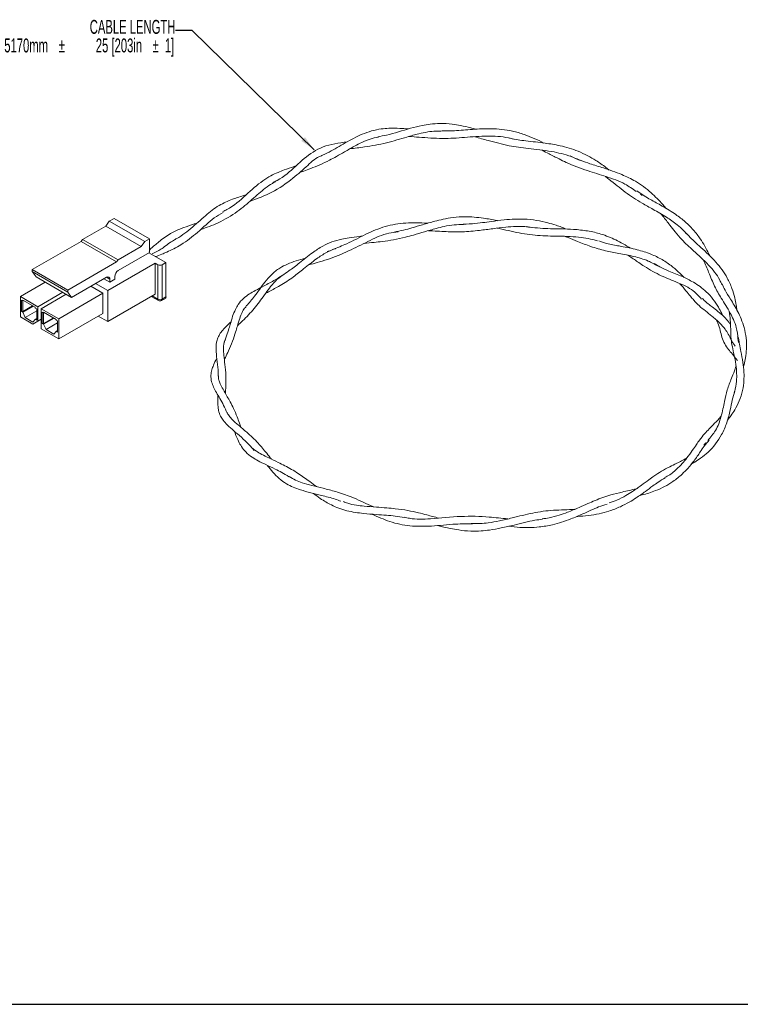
# Paper-space layout 'Sheet1' of a CAD drawing. Header units: millimetres. Extents: x 0 to 864, y 0 to 559.
# Tile 2 of 79: x 335 to 555, y 13 to 313. Entities that reach past the tile are written whole.
import ezdxf

# ---------------------------------------------------------------- set-up
doc = ezdxf.new("R2010")
doc.units = ezdxf.units.MM
doc.styles.add('SLDTEXTSTYLE0', font='TXT', dxfattribs={"width": 0.605})
doc.dimstyles.new('SLDDIMSTYLE0', dxfattribs={"dimtxt": 0, "dimasz": 4.7625, "dimexe": 0, "dimexo": 0.0625, "dimgap": 0, "dimtad": 0, "dimtih": 1, "dimtoh": 1, "dimdec": 0, "dimrnd": 1e-09, "dimzin": 0, "dimdsep": 46, "dimtxsty": 'Standard', "dimsah": 1, "dimcen": 0.09, "dimadec": 0, "dimazin": 0, "dimtfac": 4.7625, "dimtdec": 0, "dimtofl": 0, "dimtmove": 0, "dimatfit": 3, "dimfxl": 1, "dimfrac": 2, "dimtolj": 1, "dimtzin": 0, "dimarcsym": 0})

# ---------------------------------------------------------------- blocks, each defined once
blk = doc.blocks.new('SW_NOTE_4')
at = {"color": 0, "linetype": 'Continuous', "lineweight": 0, "attachment_point": 3, "style": 'SLDTEXTSTYLE0'}
for s, insert, char_height in [('CABLE LENGTH', (-0.03, 3.24), 4.2333), ('5170mm', (-38.8, -2.41), 4.233), ('%%p', (-33.67, -2.41), 4.233), ('25 [203in', (-10.17, -2.41), 4.233), ('%%p', (-5.11, -2.41), 4.233), ('1]', (-0.4, -2.41), 4.233)]:
    blk.add_mtext(s, dxfattribs=dict(at, insert=insert, char_height=char_height))

psp = doc.layouts.new('Sheet1')

# ---------------------------------------------------------------- linework, layer by layer
at = {"color": 7, "linetype": 'Continuous', "lineweight": 15}
for p, q in [((524.24, 259.36), (524.77, 259.01)), ((364.03, 252.03), (362.55, 251.17)), ((364.03, 252.03), (374.83, 245.8)), ((361.49, 249.7), (354.43, 245.63)), ((362.55, 251.17), (361.49, 249.7)), ((372.28, 243.47), (361.49, 249.7)), ((362.55, 251.17), (373.34, 244.94)), ((353.98, 245), (339.13, 236.43)), ((354.43, 245.63), (353.98, 245)), ((364.77, 238.77), (353.98, 245)), ((354.43, 245.63), (365.23, 239.4)), ((372.28, 243.47), (365.23, 239.4)), ((372.28, 243.47), (373.34, 244.94)), ((373.34, 244.94), (374.83, 245.8)), ((374.83, 241.68), (374.83, 245.8)), ((374.83, 241.68), (365.28, 236.17)), ((379.82, 238.55), (374.62, 241.56)), ((429.45, 242.14), (428.85, 241.9)), ((364.77, 238.77), (349.92, 230.19)), ((362.07, 230.06), (376.49, 238.39)), ((364.77, 238.77), (365.23, 239.4)), ((377.38, 237.88), (376.49, 238.39)), ((376.49, 228.94), (376.49, 238.39)), ((377.38, 227.42), (377.38, 237.88)), ((379.82, 238.55), (378.66, 237.88)), ((378.66, 237.88), (378.66, 227.42)), ((379.82, 238.55), (379.82, 228.09)), ((339.13, 236.43), (349.92, 230.19)), ((339.13, 236.43), (339.13, 235.81)), ((349.92, 229.58), (339.13, 235.81)), ((339.13, 235.81), (340.27, 234.19)), ((351.06, 227.96), (340.27, 234.19)), ((361.68, 234.09), (351.06, 227.96)), ((362.74, 233.47), (361.68, 234.09)), ((364.22, 233.47), (364.22, 234.33)), ((343.08, 232.57), (335.49, 228.19)), ((356.94, 231.36), (360.63, 229.23)), ((358.39, 232.19), (362.07, 230.06)), ((362.74, 232.62), (360.93, 233.66)), ((362.74, 232.62), (364.22, 233.47)), ((362.74, 233.47), (362.74, 232.62)), ((335.49, 222.07), (335.49, 228.19)), ((335.49, 228.19), (340.79, 225.13)), ((348.38, 229.51), (340.79, 225.13)), ((349.44, 228.9), (341.85, 224.52)), ((360.63, 229.23), (347.16, 221.45)), ((349.92, 230.19), (349.92, 229.58)), ((351.06, 227.96), (349.92, 229.58)), ((360.63, 229.23), (360.63, 223.11)), ((362.07, 230.06), (362.07, 220.61)), ((362.07, 220.61), (376.49, 228.94)), ((375.36, 228.28), (377.57, 227.01)), ((375.62, 228.43), (377.38, 227.42)), ((379.82, 228.09), (378.66, 227.42)), ((335.81, 227.15), (336.23, 226.9)), ((335.81, 227.15), (335.81, 223.72)), ((340.05, 224.94), (336.23, 227.15)), ((336.23, 226.9), (336.23, 227.15)), ((336.44, 227.03), (336.23, 226.9)), ((336.23, 223.72), (336.23, 226.9)), ((339.2, 225.43), (336.23, 223.72)), ((339.41, 225.31), (336.23, 223.47)), ((340.05, 224.94), (340.05, 224.7)), ((340.79, 225.13), (340.79, 220.72)), ((378.47, 227.01), (379.64, 227.68)), ((339.31, 219.86), (335.49, 222.07)), ((336.23, 223.47), (335.81, 223.72)), ((335.81, 223.72), (336.23, 223.72)), ((336.97, 221.82), (336.23, 223.47)), ((340.47, 223.84), (336.97, 221.82)), ((340.05, 224.7), (340.47, 224.45)), ((340.47, 221.03), (340.47, 224.45)), ((341.85, 224.52), (347.16, 221.45)), ((341.85, 218.39), (341.85, 224.52)), ((342.17, 223.48), (342.59, 223.23)), ((342.17, 223.48), (342.17, 220.05)), ((346.41, 221.27), (342.59, 223.48)), ((342.59, 223.23), (342.59, 223.48)), ((342.81, 223.35), (342.59, 223.23)), ((342.59, 220.05), (342.59, 223.23)), ((347.16, 215.33), (360.63, 223.11)), ((359.18, 222.27), (362.07, 220.61)), ((339.31, 220.47), (336.97, 221.82)), ((341.85, 221.33), (339.31, 219.86)), ((340.05, 221.27), (339.31, 220.47)), ((339.31, 219.86), (340.79, 220.72)), ((340.05, 221.27), (340.47, 221.52)), ((340.47, 221.03), (340.05, 221.27)), ((340.79, 220.72), (341.85, 221.33)), ((342.59, 219.8), (342.17, 220.05)), ((342.17, 220.05), (342.59, 220.05)), ((345.57, 221.76), (342.59, 220.05)), ((345.78, 221.64), (342.59, 219.8)), ((343.34, 218.15), (342.59, 219.8)), ((346.84, 220.17), (343.34, 218.15)), ((346.41, 221.27), (346.41, 221.03)), ((346.41, 221.03), (346.84, 220.78)), ((346.84, 217.35), (346.84, 220.78)), ((347.16, 221.45), (347.16, 215.33)), ((347.16, 215.33), (341.85, 218.39)), ((345.67, 216.8), (343.34, 218.15)), ((346.41, 217.6), (345.67, 216.8)), ((346.41, 217.6), (346.84, 217.84)), ((346.84, 217.35), (346.41, 217.6)), ((551.76, 215.28), (551.63, 215.54)), ((553.94, 214.91), (554.03, 214.26)), ((544.16, 183.7), (543.56, 182.92))]:
    psp.add_line(p, q, dxfattribs=at)
at = {"color": 7, "linetype": 'Continuous', "lineweight": 30}
psp.add_line((25.4, 12.7), (838.2, 12.7), dxfattribs=at)
at = {"color": 7, "linetype": 'Continuous', "lineweight": 15}
for centre, radius, start, end in [((378.02, 239.11), 1.38, 242.6097, 297.3903), ((362.09, 233.58), 0.655, 350.786, 129.2033), ((366.52, 234.23), 2.31, 122.6055, 177.3945), ((379.4, 228.04), 0.432, 304.0564, 7.2558), ((378.02, 228.65), 1.38, 242.6097, 297.3903), ((377.84, 227.37), 0.453, 174.3797, 234.3018), ((378.02, 227.78), 0.9, 239.9999, 299.9987), ((378.21, 227.37), 0.453, 305.698, 5.6204)]:
    psp.add_arc(centre, radius, start, end, dxfattribs=at)
for points, knots in [([(453.53, 279.25), (452.68, 279.32), (450.64, 279.5), (447.94, 279.51), (444.04, 279.2), (439.59, 277.9), (434.51, 275.11), (430.29, 272.6), (427.7, 271.36), (426.81, 270.94)], [0, 0, 0, 0, 0.0824093, 0.19863, 0.280406, 0.5034777, 0.709491, 0.9010694, 1, 1, 1, 1]), ([(474.08, 279.15), (473.58, 279.3), (472.04, 279.74), (469.66, 280.28), (466.57, 280.79), (463.45, 281.03), (460.41, 280.76), (457.42, 280.27), (453.03, 279.2), (448.55, 277.63), (445.16, 277.03), (444.26, 276.87)], [0, 0, 0, 0, 0.048727, 0.150144, 0.2344, 0.357974, 0.462537, 0.544813, 0.666472, 0.911427, 1, 1, 1, 1]), ([(494.87, 274.98), (493.87, 275.46), (491.9, 276.4), (488.7, 277.66), (484.37, 278.98), (479.08, 279.47), (473.17, 279.16), (468.15, 278.67), (465.03, 278.69), (463.74, 278.69)], [0, 0, 0, 0, 0.103126, 0.203088, 0.321321, 0.53045, 0.709053, 0.879938, 1, 1, 1, 1]), ([(420.42, 265.98), (420.87, 266.13), (421.98, 266.5), (424.07, 267.29), (426.69, 268.36), (429.33, 269.58), (431.84, 270.96), (434.39, 272.42), (436.97, 273.9), (439.54, 275.26), (441.93, 276.24), (443.64, 276.61), (444.48, 276.79)], [0, 0, 0, 0, 0.057058, 0.141321, 0.250475, 0.368886, 0.453935, 0.556868, 0.688085, 0.786408, 0.895632, 1, 1, 1, 1]), ([(435.76, 273.2), (437.24, 273.38), (440.78, 273.83), (446.88, 274.9), (452.35, 276.59), (456.48, 277.76), (459.4, 278.37), (461.66, 278.65), (463.02, 278.61), (463.53, 278.59)], [0, 0, 0, 0, 0.166873, 0.398983, 0.620561, 0.75228, 0.851834, 0.943654, 1, 1, 1, 1]), ([(453.77, 276.97), (454.79, 276.9), (458.05, 276.67), (463.84, 276.19), (470.8, 276.67), (477.5, 277.25), (482.51, 276.97), (485.14, 276.26), (485.71, 276.1)], [0, 0, 0, 0, 0.100962, 0.320905, 0.526904, 0.743437, 0.945395, 1, 1, 1, 1]), ([(473.84, 276.87), (475.2, 276.49), (478.63, 275.53), (484.03, 274.06), (490.46, 273.23), (496.84, 272.58), (502.17, 271.34), (504.95, 270.1), (505.85, 269.7)], [0, 0, 0, 0, 0.129759, 0.327723, 0.505923, 0.723654, 0.910234, 1, 1, 1, 1]), ([(514.75, 266.73), (514.41, 267), (513.1, 268.03), (510.9, 269.53), (508.08, 271.21), (504.51, 272.88), (500.14, 274.17), (494.78, 275.05), (489.68, 275.56), (486.11, 276.06), (484.48, 276.45), (484.42, 276.46)], [0, 0, 0, 0, 0.0416855, 0.1574385, 0.2453502, 0.3443038, 0.521312, 0.6643426, 0.8455312, 0.9945426, 1, 1, 1, 1]), ([(434.98, 275.3), (433.69, 275.15), (429.66, 274.67), (424.47, 272.68), (419.53, 268.15), (415.46, 264.38), (412.85, 263.16), (412.43, 262.96)], [0, 0, 0, 0, 0.134056, 0.421681, 0.693743, 0.950471, 1, 1, 1, 1]), ([(405.4, 257.3), (407.63, 258.09), (412.22, 259.72), (418.31, 263.98), (423.05, 268.21), (425.52, 270.63), (427.32, 271.15), (427.39, 271.17)], [0, 0, 0, 0, 0.260009, 0.533824, 0.765258, 0.990008, 1, 1, 1, 1]), ([(494.27, 272.76), (494.99, 272.4), (496.73, 271.53), (499.18, 270.26), (503.03, 268.39), (507.78, 266.62), (513.8, 264.77), (519.02, 263.01), (521.82, 261.01), (522.94, 260.21)], [0, 0, 0, 0, 0.07475, 0.181841, 0.260489, 0.486192, 0.677055, 0.870495, 1, 1, 1, 1]), ([(532.01, 255.05), (531.89, 255.2), (531.07, 256.22), (529.56, 257.86), (526.68, 260.62), (523.14, 263.24), (518.14, 265.64), (513.44, 267.26), (508.4, 268.78), (505.1, 270.02), (503.12, 270.91), (502.87, 271.03)], [0, 0, 0, 0, 0.0181033, 0.1235169, 0.1982406, 0.3705592, 0.5039952, 0.6785526, 0.8066827, 0.9748253, 1, 1, 1, 1]), ([(419.35, 267.97), (419.17, 267.91), (417.94, 267.48), (416.08, 266.9), (413.77, 266.01), (411.58, 264.99), (408.29, 262.92), (404.32, 259.29), (400.16, 255.53), (397.53, 254.29), (397.12, 254.1)], [0, 0, 0, 0, 0.020516, 0.140235, 0.221326, 0.320149, 0.439986, 0.703345, 0.953654, 1, 1, 1, 1]), ([(513.54, 264.83), (513.89, 264.56), (516.02, 262.93), (519.6, 259.9), (524.03, 257), (528.29, 254.66), (531.96, 252.61), (535.08, 250.41), (537.11, 248.65), (537.98, 247.64), (538.28, 247.3)], [0, 0, 0, 0, 0.0414262, 0.2478874, 0.4564602, 0.5887325, 0.7429214, 0.87112, 0.9560267, 1, 1, 1, 1]), ([(390.45, 248.67), (391.3, 248.96), (393.01, 249.55), (396.89, 251.14), (401.46, 253.87), (406.15, 257.87), (409.44, 260.89), (411.74, 262.46), (412.83, 263.01), (413.15, 263.17)], [0, 0, 0, 0, 0.098054, 0.19827, 0.426352, 0.629663, 0.840076, 0.953879, 1, 1, 1, 1]), ([(404.33, 259.3), (403.07, 258.88), (400.21, 257.93), (396.25, 256.34), (392.3, 253.37), (388.81, 250.1), (385.61, 247.53), (383.66, 246.17), (382.49, 245.56), (382.2, 245.4)], [0, 0, 0, 0, 0.145389, 0.329453, 0.538211, 0.757701, 0.866387, 0.966128, 1, 1, 1, 1]), ([(545.34, 240.48), (545.16, 240.92), (544.66, 242.11), (543.52, 244.15), (541.88, 246.66), (539.9, 249.1), (537.36, 251.45), (534.23, 253.81), (530.57, 255.99), (526.63, 258.05), (524.32, 259.61), (523.09, 260.43)], [0, 0, 0, 0, 0.052296, 0.139857, 0.227689, 0.343749, 0.437598, 0.553915, 0.714177, 0.848536, 1, 1, 1, 1]), ([(376.62, 240.4), (377.25, 240.62), (378.36, 241.02), (380.29, 241.84), (382.25, 242.77), (385.54, 244.61), (389.89, 247.99), (393.68, 251.85), (396.28, 253.31), (397.19, 253.83)], [0, 0, 0, 0, 0.083179, 0.145953, 0.233267, 0.327054, 0.564687, 0.847166, 1, 1, 1, 1]), ([(480.74, 251.32), (480.67, 251.33), (479.27, 251.64), (476.88, 252.06), (473.66, 252.44), (470.57, 252.57), (467.41, 252.37), (464.33, 251.82), (461.22, 251.1), (458.07, 250.15), (454.91, 249.19), (452.03, 248.42), (450.21, 248.07), (449.24, 247.88)], [0, 0, 0, 0, 0.006309, 0.133313, 0.222633, 0.307278, 0.422876, 0.521211, 0.602684, 0.723816, 0.828358, 0.908743, 1, 1, 1, 1]), ([(530.44, 253.4), (530.64, 253.17), (531.64, 252.02), (533.02, 250.17), (534.92, 247.77), (536.64, 245.71), (538.54, 243.86), (541.22, 241.37), (544.83, 238.19), (547.8, 234.52), (548.82, 232.32), (549.04, 231.84)], [0, 0, 0, 0, 0.02828, 0.143848, 0.234375, 0.349309, 0.438002, 0.533727, 0.755412, 0.946854, 1, 1, 1, 1]), ([(389.33, 250.65), (388.74, 250.45), (387.01, 249.85), (384.31, 248.92), (381.57, 247.71), (379.4, 246.26), (377.79, 245.05), (376.41, 243.81), (375.22, 242.93), (374.74, 242.17), (374.66, 242.04)], [0, 0, 0, 0, 0.10008, 0.292718, 0.509348, 0.644114, 0.782975, 0.872059, 0.978658, 1, 1, 1, 1]), ([(459.47, 250.55), (459.46, 250.55), (458.28, 250.62), (456.05, 250.7), (451.67, 250.63), (446.49, 249.77), (440.66, 247.32), (435.46, 244.45), (431.97, 243.12), (430.53, 242.57)], [0, 0, 0, 0, 0.001663, 0.109223, 0.211499, 0.424625, 0.637987, 0.850171, 1, 1, 1, 1]), ([(440.11, 244.41), (441.11, 244.51), (442.92, 244.68), (445.95, 245.02), (449.16, 245.47), (452.34, 246.19), (455.47, 247.03), (458.57, 247.96), (461.65, 248.88), (464.68, 249.63), (467.46, 250.11), (469.46, 250.17), (470.41, 250.2)], [0, 0, 0, 0, 0.101503, 0.182712, 0.294244, 0.413163, 0.494363, 0.603744, 0.723939, 0.804854, 0.907362, 1, 1, 1, 1]), ([(459.68, 248.28), (459.93, 248.27), (461.92, 248.17), (465.39, 247.94), (470.34, 247.86), (474.85, 248.29), (479.25, 248.88), (482.94, 249.37), (486.2, 249.59), (488.85, 249.58), (490.46, 249.36), (491.16, 249.26)], [0, 0, 0, 0, 0.02365, 0.19208, 0.325937, 0.494892, 0.62387, 0.749814, 0.846604, 0.933069, 1, 1, 1, 1]), ([(501.88, 248.74), (500.77, 249.15), (498.87, 249.87), (495.76, 250.79), (492.49, 251.51), (489.15, 251.83), (485.83, 251.81), (482.52, 251.58), (479.23, 251.15), (476.03, 250.69), (472.87, 250.34), (470.57, 250.25), (469.31, 250.2)], [0, 0, 0, 0, 0.109457, 0.188559, 0.293271, 0.411167, 0.490957, 0.592304, 0.710888, 0.790559, 0.885361, 1, 1, 1, 1]), ([(480.6, 249.04), (480.66, 249.03), (481.83, 248.81), (485.2, 248.03), (490.54, 246.93), (496.98, 246.6), (502.47, 246.61), (506.82, 246.17), (509.31, 245.73), (510.67, 245.29), (511.12, 245.15)], [0, 0, 0, 0, 0.005797, 0.111044, 0.326646, 0.534441, 0.758807, 0.862391, 0.954046, 1, 1, 1, 1]), ([(521.24, 242.91), (520.49, 243.38), (519.06, 244.27), (516.07, 245.83), (512.49, 247.3), (508.1, 248.28), (502.92, 248.84), (496.99, 248.82), (492.35, 249.09), (489.9, 249.5), (489.58, 249.55)], [0, 0, 0, 0, 0.085351, 0.162808, 0.309051, 0.432305, 0.561365, 0.773241, 0.970431, 1, 1, 1, 1]), ([(439.48, 246.61), (439.24, 246.58), (437.86, 246.45), (435.79, 246.18), (432.98, 245.66), (430.27, 244.92), (427.33, 243.54), (424.1, 241.46), (420.75, 238.68), (417, 235.8), (413.31, 233.41), (409.81, 231.53), (407.16, 230.2), (405.11, 228.97), (403.26, 227.63), (401.87, 226.04), (400.87, 224.2), (400.07, 222.22), (399.46, 220.02), (398.81, 217.83), (398.2, 215.99), (397.7, 214.79), (397.53, 214.36)], [0, 0, 0, 0, 0.010435, 0.059622, 0.095288, 0.146633, 0.197016, 0.260137, 0.341803, 0.404781, 0.481549, 0.545557, 0.601547, 0.642213, 0.690497, 0.748038, 0.787346, 0.837598, 0.890213, 0.92573, 0.973331, 1, 1, 1, 1]), ([(423.26, 237.85), (423.5, 237.91), (424.52, 238.21), (426.75, 238.82), (430.86, 240.07), (436.13, 242.37), (441.93, 245.37), (446.49, 247.44), (449.49, 247.79), (450.44, 247.9)], [0, 0, 0, 0, 0.028536, 0.121005, 0.240273, 0.468172, 0.686472, 0.900735, 1, 1, 1, 1]), ([(501.34, 246.52), (501.63, 246.41), (502.93, 245.92), (505.52, 244.83), (509.27, 243.33), (513.39, 242.17), (517.75, 241.34), (522.15, 240.53), (526.27, 239.3), (528.6, 238.06), (529.61, 237.52)], [0, 0, 0, 0, 0.028942, 0.127019, 0.270201, 0.434389, 0.579311, 0.738121, 0.88697, 1, 1, 1, 1]), ([(553.55, 224.14), (553.5, 224.63), (553.39, 225.81), (552.92, 228.04), (552.1, 230.81), (550.39, 234.62), (547.13, 239.04), (543.4, 242.46), (540.64, 244.93), (539.19, 246.37), (538.43, 247.23), (538.18, 247.51)], [0, 0, 0, 0, 0.056573, 0.1332, 0.234852, 0.350184, 0.544999, 0.767805, 0.871796, 0.957661, 1, 1, 1, 1]), ([(375.57, 241.34), (375.85, 241.43), (377.46, 241.98), (378.92, 243.07), (380.85, 244.58), (382.01, 245.22), (382.46, 245.47)], [0, 0, 0, 0, 0.0869962, 0.5140216, 0.8073499, 1, 1, 1, 1]), ([(537.5, 234.04), (537.46, 234.08), (536.96, 234.65), (535.65, 235.9), (533.41, 237.84), (530.45, 239.8), (526.75, 241.48), (522.42, 242.77), (518.02, 243.58), (514.36, 244.23), (512.31, 244.89), (511.51, 245.14)], [0, 0, 0, 0, 0.006377, 0.090666, 0.192482, 0.319543, 0.445547, 0.595113, 0.767376, 0.909828, 1, 1, 1, 1]), ([(422.25, 239.89), (421.31, 239.63), (419.35, 239.09), (416.78, 238.13), (414.2, 236.86), (411.93, 235.01), (409.44, 232.17), (407.16, 228.69), (405.11, 226.33), (404.26, 225.35)], [0, 0, 0, 0, 0.109518, 0.227179, 0.340995, 0.488897, 0.625158, 0.844899, 1, 1, 1, 1]), ([(410.19, 229.23), (410.54, 229.41), (411.87, 230.11), (414.81, 231.66), (418.37, 233.98), (422.1, 236.92), (425.3, 239.57), (428.49, 241.6), (430.41, 242.53), (431.41, 242.81), (431.44, 242.82)], [0, 0, 0, 0, 0.052193, 0.199108, 0.381272, 0.528893, 0.724871, 0.872579, 0.99679, 1, 1, 1, 1]), ([(520.34, 240.81), (520.55, 240.68), (521.75, 239.93), (523.43, 238.75), (526.57, 236.62), (530.38, 234.51), (535.38, 232.6), (540.02, 230.54), (542.02, 228.35), (542.82, 227.47)], [0, 0, 0, 0, 0.024343, 0.138878, 0.216043, 0.452989, 0.670371, 0.868544, 1, 1, 1, 1]), ([(549.23, 222.42), (549.14, 222.64), (548.81, 223.47), (547.45, 226.04), (544.76, 229.58), (540.64, 232.52), (536.67, 234.52), (533.06, 235.89), (530.34, 237.09), (528.88, 237.98), (528.43, 238.25)], [0, 0, 0, 0, 0.0292287, 0.1126032, 0.3252013, 0.4940192, 0.6287716, 0.7981309, 0.9384582, 1, 1, 1, 1]), ([(543.4, 239.29), (543.95, 238.05), (545.24, 235.17), (546.65, 231.36), (548.92, 227.54), (551.06, 224.23), (552.58, 221.16), (553.65, 218.52), (553.81, 216.42), (553.9, 215.19)], [0, 0, 0, 0, 0.136944, 0.320409, 0.492408, 0.697815, 0.778881, 0.870179, 1, 1, 1, 1]), ([(401.58, 219.34), (401.7, 219.45), (402.71, 220.47), (405.52, 223.04), (408.74, 227.2), (411.32, 230.87), (413.51, 233.47), (415.01, 234.48), (415.75, 234.98)], [0, 0, 0, 0, 0.028285, 0.249591, 0.470098, 0.707624, 0.856474, 1, 1, 1, 1]), ([(536.2, 232.14), (536.21, 232.13), (536.91, 231.4), (537.98, 230.06), (539.36, 228.39), (540.64, 226.88), (542.1, 225.34), (543.98, 223.86), (546.08, 222.23), (548.24, 220.42), (550.24, 218.06), (551.45, 216), (551.94, 214.62), (552.03, 214.37)], [0, 0, 0, 0, 0.001092, 0.103596, 0.193086, 0.26356, 0.36747, 0.484483, 0.597418, 0.73166, 0.828981, 0.969233, 1, 1, 1, 1]), ([(555.55, 206.88), (555.62, 207.09), (555.89, 207.92), (556.25, 209.73), (556.56, 212.42), (556.51, 215.54), (555.85, 218.66), (554.95, 221.33), (553.55, 224.33), (551.79, 227.24), (550.09, 229.87), (549.34, 231.44), (549.05, 232.06)], [0, 0, 0, 0, 0.027049, 0.104875, 0.198741, 0.316231, 0.426619, 0.524229, 0.607985, 0.77857, 0.912346, 1, 1, 1, 1]), ([(397.58, 209.05), (397.68, 209.26), (398.06, 210.04), (399.01, 211.92), (400.1, 214.52), (400.93, 217.11), (401.63, 219.52), (402.23, 221.52), (402.92, 223.33), (403.57, 224.49), (404.09, 225.02), (404.26, 225.19)], [0, 0, 0, 0, 0.043654, 0.162803, 0.322376, 0.472964, 0.570885, 0.715969, 0.841563, 0.947699, 1, 1, 1, 1]), ([(551.61, 219.77), (551.43, 220.02), (550.87, 220.81), (549.56, 222.18), (547.87, 223.69), (546.2, 224.96), (544.65, 226.17), (543.72, 226.98), (543.13, 227.59), (543.06, 227.67)], [0, 0, 0, 0, 0.067973, 0.212923, 0.426093, 0.617967, 0.759635, 0.969791, 1, 1, 1, 1]), ([(551.21, 223.76), (551.34, 222.85), (551.77, 219.87), (551.57, 215.84), (552.57, 211.11), (553.52, 206.69), (553.53, 202.87), (553.3, 200.7), (552.85, 199.37), (552.72, 198.98)], [0, 0, 0, 0, 0.097112, 0.314367, 0.534553, 0.76863, 0.851706, 0.95641, 1, 1, 1, 1]), ([(399.61, 220.53), (398.59, 219.57), (397.11, 218.18), (395.91, 216.4), (395.15, 214.6), (394.97, 212.24), (395.3, 209.23), (395.68, 206.42), (395.71, 204.61), (395.72, 203.96)], [0, 0, 0, 0, 0.2107881, 0.3054179, 0.4026283, 0.5775926, 0.7414648, 0.9081892, 1, 1, 1, 1]), ([(547.33, 221.09), (547.39, 220.98), (548.33, 219.21), (548.72, 216.18), (550.35, 212.62), (552.47, 210.47), (553.55, 208.99), (553.73, 208.75)], [0, 0, 0, 0, 0.02044, 0.337059, 0.674086, 0.94615, 1, 1, 1, 1]), ([(554.17, 215.18), (554.09, 215.42), (553.99, 215.75), (553.82, 216.06), (553.77, 216.15)], [0, 0, 0, 0, 0.722889, 1, 1, 1, 1]), ([(397.91, 198.72), (397.98, 199.86), (398.12, 202.13), (397.99, 205.81), (397.58, 208.95), (397.25, 212.02), (397.27, 213.84), (397.8, 214.93), (397.91, 215.16)], [0, 0, 0, 0, 0.187329, 0.373901, 0.537124, 0.684223, 0.933645, 1, 1, 1, 1]), ([(550.72, 190.63), (551.08, 191.05), (551.85, 191.98), (553.11, 193.94), (554.42, 196.46), (555.37, 199.53), (555.76, 202.5), (555.77, 205.41), (555.43, 208.46), (554.82, 211.25), (554.34, 213.54), (554.21, 214.76), (554.16, 215.27)], [0, 0, 0, 0, 0.064044, 0.140074, 0.248085, 0.364251, 0.473356, 0.561467, 0.678288, 0.822032, 0.924406, 1, 1, 1, 1]), ([(553.06, 213.16), (552.82, 213.45), (552.31, 214.04), (552.07, 214.62), (551.94, 214.92)], [0, 0, 0, 0, 0.477271, 1, 1, 1, 1]), ([(395.29, 209.48), (395.28, 209.46), (394.88, 208.66), (394.31, 207.51), (393.73, 205.85), (393.39, 204.17), (393.69, 201.85), (395.05, 199.04), (397.08, 195.85), (398.09, 193.54), (398.44, 192.74)], [0, 0, 0, 0, 0.003441, 0.131815, 0.218494, 0.324942, 0.455193, 0.66711, 0.885034, 1, 1, 1, 1]), ([(553.23, 206.95), (553.09, 206.48), (552.7, 205.19), (551.74, 202.8), (550.55, 199.85), (549.79, 196.15), (548.93, 191.95), (547.46, 187.61), (545.55, 185.39), (544.7, 184.4)], [0, 0, 0, 0, 0.0560634, 0.156726, 0.3318976, 0.5036596, 0.7025817, 0.8660793, 1, 1, 1, 1]), ([(402.61, 188.44), (402.46, 188.86), (402.1, 189.86), (401.39, 191.83), (400.47, 194), (399.42, 196.06), (398.29, 198.06), (397.22, 199.91), (396.31, 201.58), (395.82, 202.88), (395.8, 203.65), (395.8, 204.06)], [0, 0, 0, 0, 0.070189, 0.16783, 0.30125, 0.410237, 0.503228, 0.64932, 0.773512, 0.879204, 1, 1, 1, 1]), ([(395.63, 198.16), (395.62, 197.93), (395.55, 196.19), (395.57, 194.13), (396.32, 191.88), (397.25, 190.45), (398.54, 189.01), (401.09, 186.74), (404.17, 184.29), (406.14, 181.98), (406.63, 181.39)], [0, 0, 0, 0, 0.031727, 0.240803, 0.346695, 0.430759, 0.53342, 0.656712, 0.912979, 1, 1, 1, 1]), ([(539.7, 177.22), (540.04, 177.4), (540.98, 177.91), (542.74, 179.12), (545.84, 181.58), (548.71, 185.36), (550.67, 189.97), (551.58, 193.57), (552.14, 196.77), (552.66, 198.49), (552.92, 199.35)], [0, 0, 0, 0, 0.0422269, 0.1148503, 0.2141785, 0.4368027, 0.5717293, 0.7297286, 0.8644829, 1, 1, 1, 1]), ([(411.92, 178.71), (411.45, 179.3), (410.19, 180.85), (407.72, 183.86), (404.65, 186.72), (401.9, 189.04), (400.11, 190.59), (399.02, 191.85), (398.52, 192.61), (398.4, 193), (398.39, 193.03)], [0, 0, 0, 0, 0.104228, 0.275001, 0.484425, 0.645302, 0.785738, 0.895804, 0.991832, 1, 1, 1, 1]), ([(548.77, 191.79), (548.58, 191.56), (547.79, 190.59), (546.53, 189.35), (545.08, 187.85), (543.65, 186.37), (542.37, 184.75), (541.2, 183.05), (539.95, 181.26), (538.54, 179.27), (536.94, 177.32), (535, 175.41), (533.25, 173.87), (531.91, 173.23), (531.66, 173.11)], [0, 0, 0, 0, 0.034491, 0.145025, 0.219409, 0.313704, 0.423724, 0.498307, 0.588137, 0.695031, 0.774047, 0.85746, 0.973297, 1, 1, 1, 1]), ([(400.7, 187.1), (400.76, 186.94), (401.15, 185.87), (401.78, 184.31), (402.81, 182.43), (404.1, 180.76), (405.85, 179.39), (407.93, 178.15), (410.22, 177.02), (412.71, 175.87), (415.1, 174.67), (416.51, 173.8), (417.25, 173.35)], [0, 0, 0, 0, 0.0236826, 0.1539013, 0.2498364, 0.358657, 0.4890634, 0.5848992, 0.6988475, 0.8225339, 0.9073496, 1, 1, 1, 1]), ([(523.92, 167.6), (524.21, 167.67), (525.82, 168.03), (529.42, 169.2), (533.61, 171.34), (536.71, 173.9), (538.83, 176.08), (540.72, 178.4), (542.27, 180.69), (543.75, 182.85), (544.66, 183.96), (545.18, 184.59)], [0, 0, 0, 0, 0.029998, 0.166962, 0.356912, 0.474127, 0.555918, 0.662999, 0.792285, 0.883101, 1, 1, 1, 1]), ([(425.62, 170.36), (424.94, 170.86), (423.14, 172.18), (419.95, 174.51), (416.65, 176.41), (413.62, 177.89), (411.22, 179.05), (408.98, 180.12), (407.1, 181.26), (406.04, 182.07), (405.57, 182.68), (405.54, 182.71)], [0, 0, 0, 0, 0.097688, 0.257055, 0.428716, 0.517258, 0.645474, 0.757654, 0.857093, 0.991143, 1, 1, 1, 1]), ([(538.25, 178.96), (537.24, 178.44), (535.47, 177.53), (532.97, 176.32), (530.66, 175.13), (528.58, 173.74), (526.61, 172.3), (524.47, 170.72), (522.13, 169.03), (519.65, 167.5), (517.31, 166.27), (515.54, 165.65), (514.75, 165.38)], [0, 0, 0, 0, 0.130453, 0.228468, 0.348417, 0.45836, 0.534247, 0.637921, 0.750763, 0.82682, 0.922941, 1, 1, 1, 1]), ([(410.66, 176.82), (411.8, 175.41), (413.57, 173.21), (416.29, 171.24), (418.49, 170.15), (420.92, 169.27), (423.82, 168.46), (427.37, 167.64), (430.51, 166.83), (432.47, 166.11), (433.06, 165.89)], [0, 0, 0, 0, 0.2265425, 0.3521711, 0.4469039, 0.547841, 0.6712859, 0.7931735, 0.9377663, 1, 1, 1, 1]), ([(443.06, 164.17), (442.73, 164.31), (440.48, 165.26), (436.67, 167.15), (431.74, 168.81), (427.69, 169.85), (424.24, 170.7), (421.47, 171.44), (419.12, 172.29), (417.97, 173.06), (417.36, 173.47)], [0, 0, 0, 0, 0.0369178, 0.2518927, 0.4155979, 0.5520649, 0.6786467, 0.8004222, 0.8938617, 1, 1, 1, 1]), ([(504.84, 161.27), (504.93, 161.27), (507.15, 161.38), (510.51, 161.78), (514.86, 162.88), (517.95, 164.1), (520.69, 165.52), (523.27, 167.1), (525.67, 168.79), (527.81, 170.43), (529.82, 171.88), (531.04, 172.63), (531.76, 173.07)], [0, 0, 0, 0, 0.009183, 0.210386, 0.304775, 0.419735, 0.515069, 0.593927, 0.710913, 0.814028, 0.891261, 1, 1, 1, 1]), ([(424.71, 168.27), (425.4, 167.75), (427.19, 166.41), (430.41, 164.48), (433.98, 163.11), (437.38, 162.49), (440.34, 162.1), (443.53, 161.88), (446.77, 161.65), (449.65, 161.37), (451.49, 161.06), (452.43, 160.9)], [0, 0, 0, 0, 0.09154, 0.236271, 0.421665, 0.515246, 0.603982, 0.729715, 0.826358, 0.911709, 1, 1, 1, 1]), ([(522.96, 169.66), (521.52, 169.34), (518.86, 168.75), (514.74, 167.8), (511.31, 166.53), (508.1, 165.12), (505.34, 163.9), (502.4, 162.63), (499.37, 161.57), (496.79, 160.86), (495.05, 160.63), (494.32, 160.54)], [0, 0, 0, 0, 0.153314, 0.283671, 0.464139, 0.544263, 0.640116, 0.759535, 0.841735, 0.934101, 1, 1, 1, 1]), ([(462.83, 160.76), (461.62, 161.09), (459.59, 161.64), (456.46, 162.44), (453.27, 163.15), (450.03, 163.58), (446.81, 163.89), (443.62, 164.12), (440.52, 164.34), (437.62, 164.71), (435.47, 165.09), (434.25, 165.6), (433.81, 165.78)], [0, 0, 0, 0, 0.121695, 0.204995, 0.312091, 0.436646, 0.521298, 0.626912, 0.753921, 0.84043, 0.942504, 1, 1, 1, 1]), ([(484.12, 158.26), (485.25, 158.14), (487.31, 157.91), (490.44, 157.86), (493.76, 158.03), (497.09, 158.61), (500.28, 159.52), (503.39, 160.61), (506.36, 161.88), (509.15, 163.15), (511.62, 164.24), (513.22, 164.76), (514.06, 165.03)], [0, 0, 0, 0, 0.105654, 0.191734, 0.287126, 0.411918, 0.501396, 0.593818, 0.719375, 0.811749, 0.900256, 1, 1, 1, 1]), ([(442.45, 161.97), (444.27, 161.15), (448.02, 159.47), (453.02, 158.38), (457.31, 158.22), (461.95, 158.35), (467.28, 159), (471.45, 159.03), (473.15, 159.04)], [0, 0, 0, 0, 0.195133, 0.40277, 0.511469, 0.612208, 0.842453, 1, 1, 1, 1]), ([(504.35, 163.49), (504.33, 163.49), (502.09, 163.24), (497.78, 163.32), (491.53, 162.41), (486.04, 161.02), (481.48, 159.91), (478.21, 159.34), (475.35, 159.06), (473.64, 159.09), (472.75, 159.11)], [0, 0, 0, 0, 0.001946, 0.211933, 0.41864, 0.617653, 0.738824, 0.842834, 0.917887, 1, 1, 1, 1]), ([(483.87, 160.51), (481.98, 160.72), (477.22, 161.25), (469.45, 161.46), (461.16, 160.54), (455.4, 160.31), (452.89, 160.93), (452.35, 161.07)], [0, 0, 0, 0, 0.177602, 0.44793, 0.735754, 0.944151, 1, 1, 1, 1]), ([(462.6, 158.5), (462.8, 158.44), (464.04, 158.1), (466.14, 157.62), (469.25, 157.06), (472.4, 156.73), (475.53, 156.82), (478.64, 157.14), (481.99, 157.73), (486.64, 158.83), (490.81, 159.99), (493.66, 160.32), (494.44, 160.41)], [0, 0, 0, 0, 0.018887, 0.117638, 0.198018, 0.311277, 0.410828, 0.486672, 0.597872, 0.718834, 0.922004, 1, 1, 1, 1])]:
    psp.add_open_spline(points, degree=3, knots=knots, dxfattribs=at)

# ---------------------------------------------------------------- block references
at = {"color": 7, "linetype": 'Continuous', "lineweight": 0}
psp.add_blockref('SW_NOTE_4', (382.72, 309.22), dxfattribs=at)

# ---------------------------------------------------------------- leaders
psp.add_leader([(424.97, 272.87), (387.8, 309.22), (382.72, 309.22)], dimstyle='SLDDIMSTYLE0', dxfattribs=at)

doc.saveas('drawing.dxf')
